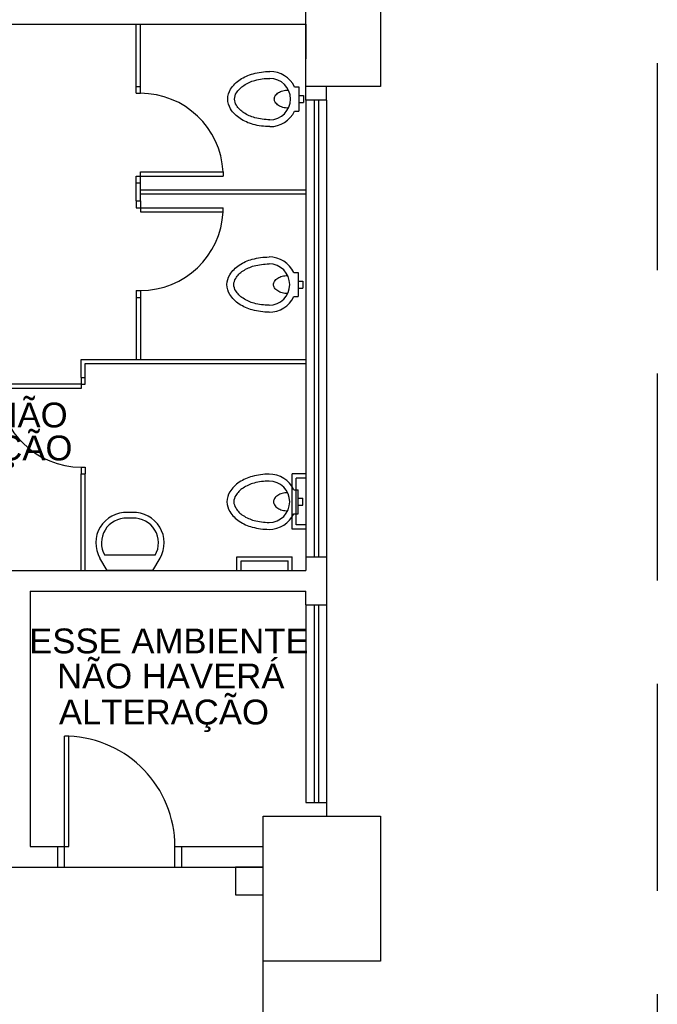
# Model space of a CAD drawing. Header units: millimetres. Extents: x 0 to 1189, y 0 to 841.
# Tile 56 of 58: x 841 to 934, y 458 to 601. Entities that reach past the tile are written whole.
import ezdxf
from ezdxf.enums import TextEntityAlignment as Align

# ---------------------------------------------------------------- set-up
doc = ezdxf.new("R2010")
doc.units = ezdxf.units.MM
doc.header["$LTSCALE"] = 8
for name, pattern in [('DASHED', [0.75, 0.5, -0.25]), ('DASHED2', [9.525, 6.35, -3.175]), ('HIDDEN', [0.375, 0.25, -0.125])]:
    doc.linetypes.add(name, pattern=pattern)
for name, color, linetype in [('ARQ_ALV_ALT', 8, 'Continuous'), ('ARQ_ESQ_POR', 8, 'Continuous'), ('ARQ_EST_PIL', 8, 'Continuous'), ('ARQ_LAY_EQP', 8, 'Continuous'), ('ARQ_PRJ_GER', 8, 'DASHED2'), ('ARQ_TXT_AMB', 8, 'Continuous'), ('L1', 8, 'Continuous')]:
    doc.layers.add(name, color=color, linetype=linetype)
doc.styles.add('ARIAL', font='arial.ttf')
doc.styles.add('Texto Cota', font='arial.ttf')

# ---------------------------------------------------------------- blocks, each defined once
blk = doc.blocks.new('AREA')
at = {"style": 'Texto Cota'}
for tag, p in [('AREAS:COMODO', (0, 1.75)), ('AREAS:VALOR', (0, -1.25))]:
    blk.add_attdef(tag, text='', height=2.5, dxfattribs=at).set_placement(p, align=Align.MIDDLE_CENTER)

msp = doc.modelspace()

# ---------------------------------------------------------------- linework, layer by layer
at = {"layer": 'ARQ_ALV_ALT'}
for p, q in [((818.31, 600.55), (882.91, 600.55)), ((882.91, 600.55), (882.91, 595.55)), ((882.91, 589.55), (882.91, 591.55)), ((885.91, 589.55), (885.91, 591.55)), ((882.91, 589.55), (882.91, 521.35)), ((885.91, 589.55), (882.91, 589.55)), ((885.91, 589.55), (885.91, 516.35)), ((882.91, 523.35), (885.91, 523.35)), ((793.31, 521.35), (882.91, 521.35)), ((842.91, 518.35), (882.91, 518.35)), ((842.91, 518.35), (842.91, 481.32)), ((882.91, 516.35), (882.91, 518.35)), ((882.91, 516.35), (885.91, 516.35)), ((882.91, 487.72), (885.91, 487.72)), ((885.91, 487.72), (885.91, 485.72)), ((842.91, 481.32), (846.91, 481.32)), ((846.91, 481.32), (846.91, 478.32)), ((864.91, 481.32), (876.71, 481.32)), ((864.91, 478.32), (864.91, 481.32)), ((838.91, 478.32), (846.91, 478.32)), ((864.91, 478.32), (876.71, 478.32))]:
    msp.add_line(p, q, dxfattribs=at)
at = {"layer": 'ARQ_ESQ_POR'}
for p, q in [((858.31, 591.55), (858.31, 600.55)), ((858.91, 591.55), (858.91, 600.55)), ((858.31, 590.55), (858.31, 591.55)), ((858.31, 591.55), (858.91, 591.55)), ((858.91, 590.55), (858.91, 591.55)), ((858.31, 590.55), (858.91, 590.55)), ((858.31, 578.55), (858.91, 578.55)), ((858.31, 577.55), (858.31, 578.55)), ((858.91, 579.15), (870.89, 579.15)), ((858.91, 577.55), (858.91, 579.15)), ((858.91, 578.55), (870.89, 578.55)), ((870.89, 579.15), (870.89, 578.55)), ((858.31, 577.55), (858.91, 577.55)), ((858.31, 574.95), (858.31, 577.55)), ((858.91, 574.95), (858.91, 577.55)), ((858.91, 576.55), (882.91, 576.55)), ((858.91, 575.95), (882.91, 575.95)), ((858.31, 574.95), (858.31, 573.95)), ((858.31, 574.95), (858.91, 574.95)), ((858.31, 573.95), (858.91, 573.95)), ((858.91, 574.95), (858.91, 573.35)), ((858.91, 573.95), (870.89, 573.95)), ((870.89, 573.35), (870.89, 573.95)), ((858.91, 573.35), (870.89, 573.35)), ((858.31, 561.95), (858.31, 560.95)), ((858.31, 561.95), (858.91, 561.95)), ((858.91, 561.95), (858.91, 560.95)), ((858.31, 560.95), (858.91, 560.95)), ((858.31, 560.95), (858.31, 551.95)), ((858.91, 560.95), (858.91, 551.95)), ((850.31, 551.95), (882.91, 551.95)), ((850.31, 549.35), (850.31, 551.95)), ((850.91, 551.35), (882.91, 551.35)), ((850.91, 549.35), (850.91, 551.35)), ((850.31, 548.35), (838.32, 548.35)), ((850.31, 549.35), (850.31, 547.75)), ((850.31, 549.35), (850.31, 548.35)), ((850.31, 549.35), (850.91, 549.35)), ((850.31, 548.35), (850.91, 548.35)), ((850.91, 548.35), (850.91, 549.35)), ((850.31, 547.75), (838.32, 547.75)), ((850.31, 536.35), (850.31, 535.35)), ((850.31, 536.35), (850.91, 536.35)), ((850.91, 536.35), (850.91, 535.35)), ((850.31, 535.35), (850.91, 535.35)), ((850.31, 521.35), (850.31, 535.35)), ((850.91, 521.35), (850.91, 535.35)), ((882.91, 516.35), (882.91, 487.72)), ((884.11, 516.35), (884.11, 487.72)), ((884.71, 516.35), (884.71, 487.72)), ((885.91, 516.35), (885.91, 487.72)), ((847.91, 481.32), (847.91, 497.31)), ((848.51, 497.31), (847.91, 497.31)), ((848.51, 481.32), (848.51, 497.31)), ((846.91, 481.32), (848.51, 481.32)), ((847.91, 478.32), (847.91, 481.32)), ((863.91, 478.32), (863.91, 481.32)), ((863.91, 481.32), (864.91, 481.32)), ((846.91, 478.32), (847.91, 478.32)), ((863.91, 478.32), (864.91, 478.32))]:
    msp.add_line(p, q, dxfattribs=at)
for centre, start, end in [((858.91, 578.55), 2.866, 90), ((858.91, 573.95), 270, 357.134), ((850.31, 548.35), 182.866, 270)]:
    msp.add_arc(centre, 12, start, end, dxfattribs=at)
at = {"layer": 'ARQ_EST_PIL'}
for p, q in [((882.91, 591.55), (882.91, 612.55)), ((893.71, 612.55), (893.71, 591.55)), ((893.71, 591.55), (882.91, 591.55)), ((876.71, 485.72), (893.71, 485.72)), ((876.71, 464.72), (876.71, 485.72)), ((893.71, 485.72), (893.71, 464.72)), ((876.71, 478.32), (872.71, 478.32)), ((872.71, 478.32), (872.71, 474.32)), ((876.71, 474.32), (876.71, 478.32)), ((872.71, 474.32), (876.71, 474.32)), ((893.71, 464.72), (876.71, 464.72))]:
    msp.add_line(p, q, dxfattribs=at)
at = {"layer": 'ARQ_LAY_EQP'}
for p, q in [((881.27, 591.46), (881.87, 591.46)), ((881.87, 591.46), (881.87, 587.97)), ((881.87, 590.21), (882.57, 590.21)), ((882.57, 590.21), (882.57, 589.21)), ((881.87, 589.21), (882.57, 589.21)), ((881.27, 587.97), (881.87, 587.97)), ((881.16, 564.56), (881.76, 564.56)), ((881.76, 564.56), (881.76, 561.07)), ((881.76, 563.31), (882.46, 563.31)), ((882.46, 563.31), (882.46, 562.31)), ((881.76, 562.31), (882.46, 562.31)), ((881.16, 561.07), (881.76, 561.07)), ((882.91, 535.35), (880.91, 535.35)), ((880.91, 527.35), (880.91, 535.35)), ((882.91, 534.75), (881.51, 534.75)), ((881.51, 527.95), (881.51, 534.75)), ((881.16, 533.06), (881.76, 533.06)), ((881.76, 529.58), (881.76, 533.06)), ((881.76, 531.82), (882.46, 531.82)), ((882.46, 530.82), (882.46, 531.82)), ((857.74, 529.76), (857.05, 529.76)), ((881.76, 530.82), (882.46, 530.82)), ((857.74, 528.94), (857.05, 528.94)), ((881.16, 529.58), (881.76, 529.58)), ((882.91, 527.35), (880.91, 527.35)), ((882.91, 527.95), (881.51, 527.95)), ((854.08, 521.35), (853.03, 523.16)), ((861.04, 523.58), (853.75, 523.58)), ((860.71, 521.35), (861.76, 523.16)), ((872.91, 523.35), (880.91, 523.35)), ((872.91, 521.35), (872.91, 523.35)), ((873.51, 522.75), (880.31, 522.75)), ((873.51, 521.35), (873.51, 522.75)), ((880.31, 521.35), (880.31, 522.75)), ((880.91, 521.35), (880.91, 523.35)), ((860.71, 521.35), (854.08, 521.35))]:
    msp.add_line(p, q, dxfattribs=at)
for points in [[(877.67, 585.71, -0.066402), (875.24, 586.04, -0.078959), (873.36, 586.88, -0.107161), (871.99, 588.28, -0.141785), (871.57, 589.71, -0.141785), (871.99, 591.15, -0.107161), (873.36, 592.54, -0.078959), (875.24, 593.39, -0.066402), (877.67, 593.71, -0.066402)], [(877.67, 586.71, -0.066402), (875.5, 587, -0.078959), (873.91, 587.72, -0.107161), (872.83, 588.81, -0.141785), (872.57, 589.71, -0.141785), (872.83, 590.61, -0.107161), (873.91, 591.7, -0.078959), (875.5, 592.42, -0.066402), (877.67, 592.71, -0.066402)], [(880.37, 588.4, -0.064559), (879.55, 588.51, -0.077436), (878.92, 588.79, -0.107172), (878.46, 589.25, -0.145191), (878.32, 589.71, -0.145191), (878.46, 590.18, -0.107172), (878.92, 590.64, -0.077436), (879.55, 590.91, -0.064559), (880.37, 591.02, -0.064559)], [(877.56, 558.81, -0.066402), (875.13, 559.14, -0.078959), (873.25, 559.98, -0.107161), (871.87, 561.38, -0.141785), (871.46, 562.81, -0.141785), (871.87, 564.24, -0.107161), (873.25, 565.64, -0.078959), (875.13, 566.49, -0.066402), (877.56, 566.81, -0.066402)], [(877.56, 559.81, -0.066402), (875.39, 560.1, -0.078959), (873.79, 560.82, -0.107161), (872.72, 561.91, -0.141785), (872.46, 562.81, -0.141785), (872.72, 563.71, -0.107161), (873.79, 564.8, -0.078959), (875.39, 565.52, -0.066402), (877.56, 565.81, -0.066402)], [(880.26, 561.5, -0.064559), (879.44, 561.61, -0.077436), (878.81, 561.89, -0.107172), (878.34, 562.35, -0.145191), (878.21, 562.81, -0.145191), (878.34, 563.28, -0.107172), (878.81, 563.74, -0.077436), (879.44, 564.01, -0.064559), (880.26, 564.12, -0.064559)], [(877.56, 535.32, 0.066402), (875.13, 534.99, 0.078959), (873.25, 534.15, 0.107161), (871.87, 532.75, 0.141785), (871.46, 531.32, 0.141785), (871.87, 529.89, 0.107161), (873.25, 528.49, 0.078959), (875.13, 527.64, 0.066402), (877.56, 527.32, 0.066402)], [(877.56, 534.32, 0.066402), (875.39, 534.03, 0.078959), (873.79, 533.31, 0.107161), (872.72, 532.22, 0.141785), (872.46, 531.32, 0.141785), (872.72, 530.42, 0.107161), (873.79, 529.33, 0.078959), (875.39, 528.61, 0.066402), (877.56, 528.32, 0.066402)], [(880.26, 532.63, 0.064559), (879.44, 532.52, 0.077436), (878.81, 532.24, 0.107172), (878.34, 531.78, 0.145191), (878.21, 531.32, 0.145191), (878.34, 530.85, 0.107172), (878.81, 530.39, 0.077436), (879.44, 530.12, 0.064559), (880.26, 530.01, 0.064559)]]:
    msp.add_lwpolyline(points, format="xyb", dxfattribs=at)
for centre, radius, start, end in [((877.67, 589.71), 4, 25.8419, 90), ((877.67, 589.71), 3, 270, 90), ((877.67, 589.71), 4, 270, 334.1581), ((877.56, 562.81), 4, 25.8419, 90), ((877.56, 562.81), 3, 270, 90), ((877.56, 562.81), 4, 270, 334.1581), ((877.56, 531.32), 4, 25.8419, 90), ((877.56, 531.32), 3, 270, 90), ((856.83, 525.37), 4.39, 87.1636, 210.2414), ((857.96, 525.37), 4.39, 329.7586, 92.8364), ((856.83, 525.37), 3.57, 87.1636, 210.2414), ((857.96, 525.37), 3.57, 329.7586, 92.8364), ((877.56, 531.32), 4, 270, 334.1581)]:
    msp.add_arc(centre, radius, start, end, dxfattribs=at)
at = {"layer": 'ARQ_PRJ_GER', "linetype": 'HIDDEN', "ltscale": 15}
for p, q in [((933.85, 819.9), (933.85, 397.4)), ((876.71, 438.32), (876.71, 478.32))]:
    msp.add_line(p, q, dxfattribs=at)
at = {"layer": 'ARQ_PRJ_GER', "ltscale": 10}
for p, q in [((884.11, 589.55), (884.11, 523.35)), ((884.71, 589.55), (884.71, 523.35))]:
    msp.add_line(p, q, dxfattribs=at)
at = {"layer": 'ARQ_PRJ_GER'}
msp.add_arc((847.91, 481.32), 16, 0, 87.8509, dxfattribs=at)
at = {"layer": 'L1', "linetype": 'DASHED', "ltscale": 400}
msp.add_line((847.91, 478.32), (863.91, 478.32), dxfattribs=at)

# ---------------------------------------------------------------- block references
at = {"layer": 'ARQ_TXT_AMB', "linetype": 'Continuous', "lineweight": -3}
ref = msp.add_blockref('AREA', (822.79, 541.8), dxfattribs=dict(at, xscale=1.199999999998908, yscale=1.199999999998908, zscale=1.199999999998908))
ref.add_attrib('AREAS:VALOR', 'HAVERÁ ALTERAÇÃO', dxfattribs={"layer": '0', "height": 3.6, "style": 'Texto Cota'}).set_placement((822.79, 539.12), align=Align.MIDDLE_CENTER)
ref.add_attrib('AREAS:COMODO', 'ESTE AMBIENTE NÃO ', dxfattribs={"layer": '0', "height": 3.6, "style": 'Texto Cota'}).set_placement((822.79, 543.9), align=Align.MIDDLE_CENTER)

# ---------------------------------------------------------------- texts
at = {"layer": 'ARQ_TXT_AMB', "linetype": 'Continuous', "lineweight": -3, "style": 'ARIAL'}
for s, p in [('ESSE AMBIENTE', (842.78, 509.34)), ('NÃO HAVERÁ', (846.82, 504.26)), ('ALTERAÇÃO', (847.09, 499.03))]:
    msp.add_text(s, height=3.6, dxfattribs=at).set_placement(p)

doc.saveas('drawing.dxf')
